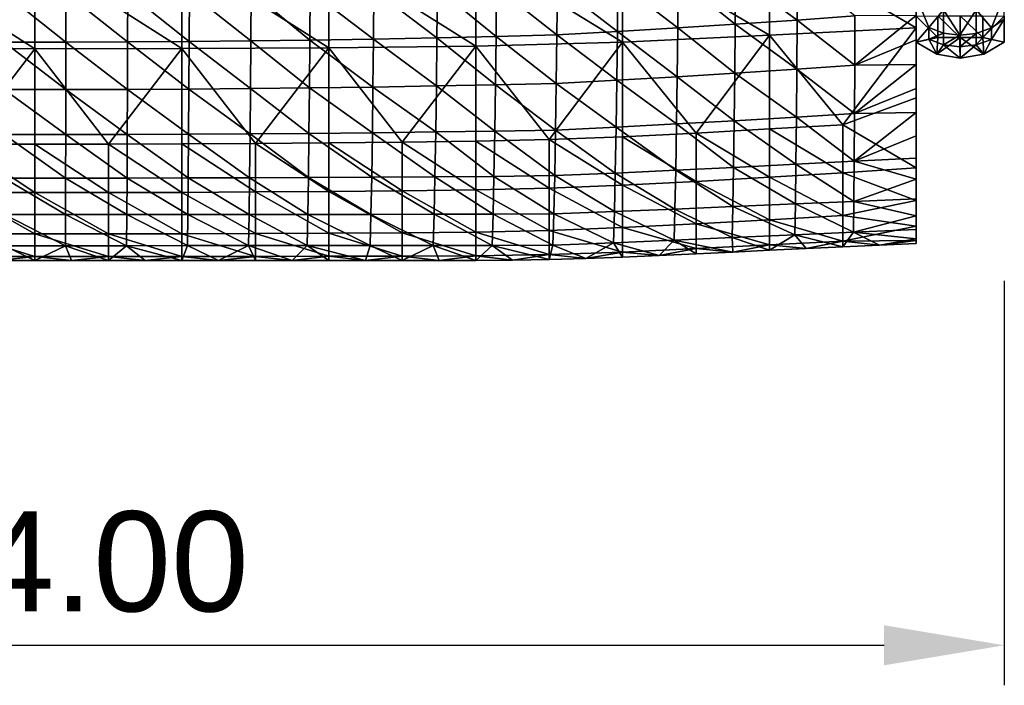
# Model space of a CAD drawing. Header units: millimetres. Extents: x 0 to 484, y -157 to 583.
# Tile 2 of 78: x 238 to 484, y -157 to 10. Entities that reach past the tile are written whole.
import ezdxf

# ---------------------------------------------------------------- set-up
doc = ezdxf.new("R2010")
doc.units = ezdxf.units.MM
doc.layers.add('Layer 01', color=7, linetype='Continuous', true_color=0x000000)
doc.styles.add('Default', font='arial.ttf')
doc.dimstyles.new('Default', dxfattribs={"dimscale": 10, "dimtxt": 2.5, "dimasz": 3, "dimexe": 1, "dimexo": 0.5, "dimgap": 0.8, "dimtad": 1, "dimtoh": 1, "dimzin": 1, "dimdsep": 46, "dimtxsty": 'Default', "dimcen": 2.5, "dimadec": 1, "dimazin": 1, "dimtfac": 1, "dimtdec": 4, "dimtix": 1, "dimtofl": 0, "dimtmove": 1, "dimatfit": 3, "dimfxl": 1, "dimtolj": 1, "dimtzin": 1, "dimarcsym": 0})

# ---------------------------------------------------------------- blocks, each defined once
blk = doc.blocks.new('*D1')
at = {"layer": 'Defpoints', "color": 0}
for p in [(0, -50.51), (484, -50.51), (484, -146.51)]:
    blk.add_point(p, dxfattribs=at)
at = {"layer": 'Layer 01', "color": 0, "lineweight": -2}
for p, q in [((0, -55.51), (0, -156.51)), ((484, -55.51), (484, -156.51)), ((30, -146.51), (454, -146.51))]:
    blk.add_line(p, q, dxfattribs=at)
at = {"layer": 'Layer 01', "color": 0}
for points in [[(30, -141.51), (30, -151.51), (0, -146.51)], [(454, -151.51), (454, -141.51), (484, -146.51)]]:
    blk.add_solid(points, dxfattribs=at)
at = {"layer": 'Layer 01', "color": 0, "insert": (242, -125.74), "char_height": 25, "attachment_point": 5, "style": 'Default'}
blk.add_mtext('\\A1;484.00', dxfattribs=at)

msp = doc.modelspace()

# ---------------------------------------------------------------- linework, layer by layer
at = {"layer": 'Layer 01'}
for points in [[(462, -1.686, 410.535), (462, 21.209, 405.752), (462, 43.877, 414.95)], [(462, -1.686, 410.535), (462, 43.877, 414.95), (462, 43.625, 421.944)], [(462, 43.625, 421.944), (462, -1.697, 424.52), (462, -1.656, 417.523)], [(462, 43.336, 435.841), (462, -1.697, 424.52), (462, 43.625, 421.944)], [(462, -1.686, 410.535), (462, 43.625, 421.944), (462, -1.656, 417.523)], [(462, 43.336, 435.841), (462, -2.636, 438.155), (462, -1.991, 431.448)], [(462, -2.636, 438.155), (462, 43.336, 435.841), (462, 19.341, 446.783)], [(462, -1.697, 424.52), (462, 43.336, 435.841), (462, -1.991, 431.448)], [(352.048, 26.46, 389.458), (388.712, 27.366, 390.04), (388.713, 4.027, 392.082)], [(388.712, 27.366, 390.04), (425.358, 28.873, 390.853), (425.358, 5.75, 392.873)], [(388.712, 27.366, 390.04), (425.358, 5.75, 392.873), (388.713, 4.027, 392.082)], [(462, 7.631, 393.992), (425.358, 5.75, 392.873), (425.358, 28.873, 390.853)], [(462, 7.631, 393.992), (425.358, 28.873, 390.853), (462, 25.113, 392.488)], [(205.314, 25.917, 388.829), (242, 25.849, 388.758), (242, 2.357, 390.772)], [(205.314, 25.917, 388.829), (242, 2.357, 390.772), (205.315, 2.429, 390.847)], [(242, 25.849, 388.758), (278.699, 25.917, 388.829), (278.696, 2.429, 390.847)], [(242, 25.849, 388.758), (278.696, 2.429, 390.847), (242, 2.357, 390.772)], [(278.699, 25.917, 388.829), (315.376, 2.644, 391.083), (278.696, 2.429, 390.847)], [(278.699, 25.917, 388.829), (315.377, 26.119, 389.055), (315.376, 2.644, 391.083)], [(315.377, 26.119, 389.055), (352.049, 3.004, 391.5), (315.376, 2.644, 391.083)], [(315.377, 26.119, 389.055), (352.048, 26.46, 389.458), (352.049, 3.004, 391.5)], [(352.048, 26.46, 389.458), (388.713, 4.027, 392.082), (352.049, 3.004, 391.5)], [(462, 25.113, 392.488), (462, 22.004, 398.92), (462, 7.631, 393.992)], [(402.462, 7.576, 467.647), (402.588, 19.959, 470.286), (387.555, 19.061, 472.629)], [(416.836, 8.494, 465.678), (402.588, 19.959, 470.286), (402.462, 7.576, 467.647)], [(416.836, 8.494, 465.678), (416.942, 20.873, 467.832), (402.588, 19.959, 470.286)], [(432.284, 9.541, 463.39), (416.942, 20.873, 467.832), (416.836, 8.494, 465.678)], [(432.284, 9.541, 463.39), (432.362, 21.919, 464.983), (416.942, 20.873, 467.832)], [(446.72, 10.58, 461.121), (432.362, 21.919, 464.983), (432.284, 9.541, 463.39)], [(462, 22.004, 398.92), (462, 21.209, 405.752), (462, -1.575, 403.555)], [(462, 22.004, 398.92), (462, -1.575, 403.555), (462, -1.176, 396.703)], [(462, 7.631, 393.992), (462, 22.004, 398.92), (462, -1.176, 396.703)], [(462, 21.209, 405.752), (462, -1.686, 410.535), (462, -1.575, 403.555)], [(342.362, 5.096, 473.905), (342.493, 17.454, 478.131), (326.629, 17.125, 479.539)], [(357.122, 5.408, 472.678), (342.493, 17.454, 478.131), (342.362, 5.096, 473.905)], [(357.122, 5.408, 472.678), (357.261, 17.789, 476.581), (342.493, 17.454, 478.131)], [(372.305, 5.854, 471.211), (357.261, 17.789, 476.581), (357.122, 5.408, 472.678)], [(372.305, 5.854, 471.211), (372.446, 18.255, 474.737), (357.261, 17.789, 476.581)], [(387.418, 6.668, 469.525), (372.446, 18.255, 474.737), (372.305, 5.854, 471.211)], [(387.418, 6.668, 469.525), (387.555, 19.061, 472.629), (372.446, 18.255, 474.737)], [(402.462, 7.576, 467.647), (387.555, 19.061, 472.629), (387.418, 6.668, 469.525)], [(462, 19.341, 446.783), (462, 18.255, 452.833), (462, -5.133, 450.714)], [(462, 19.341, 446.783), (462, -5.133, 450.714), (462, -3.714, 444.63)], [(462, -2.636, 438.155), (462, 19.341, 446.783), (462, -3.714, 444.63)], [(462, 10.698, 458.579), (462, 4.582, 458.153), (462, 18.255, 452.833)], [(462, 4.582, 458.153), (462, -5.133, 450.714), (462, 18.255, 452.833)], [(249.706, 4.049, 477.583), (249.718, 16.341, 482.806), (234.294, 16.341, 482.806)], [(249.706, 4.049, 477.583), (234.294, 16.341, 482.806), (234.307, 4.049, 477.583)], [(265.12, 4.099, 477.42), (249.718, 16.341, 482.806), (249.706, 4.049, 477.583)], [(265.12, 4.099, 477.42), (265.155, 16.394, 482.597), (249.718, 16.341, 482.806)], [(280.518, 4.199, 477.089), (265.155, 16.394, 482.597), (265.12, 4.099, 477.42)], [(280.518, 4.199, 477.089), (280.578, 16.5, 482.172), (265.155, 16.394, 482.597)], [(295.903, 4.347, 476.58), (280.578, 16.5, 482.172), (280.518, 4.199, 477.089)], [(295.903, 4.347, 476.58), (295.985, 16.657, 481.524), (280.578, 16.5, 482.172)], [(310.636, 4.535, 475.922), (295.985, 16.657, 481.524), (295.903, 4.347, 476.58)], [(310.636, 4.535, 475.922), (310.736, 16.857, 480.686), (295.985, 16.657, 481.524)], [(326.512, 4.786, 475.018), (310.736, 16.857, 480.686), (310.636, 4.535, 475.922)], [(326.512, 4.786, 475.018), (326.629, 17.125, 479.539), (310.736, 16.857, 480.686)], [(342.362, 5.096, 473.905), (326.629, 17.125, 479.539), (326.512, 4.786, 475.018)], [(462.001, 15.577, 92.413), (462.001, 4.031), (465.125, 7.667, 46.228)], [(462.001, 15.577, 92.413), (465.125, 7.667, 46.228), (468.831, 12.121, 92.854)], [(462.001, 10.546), (462.001, 4.031), (462.001, 15.577, 92.413)], [(484.001, 15.577, 92.413), (476.936, 12.064, 92.861), (480.774, 7.614, 46.235)], [(484.001, 9.732, 45.971), (484.001, 15.577, 92.413), (480.774, 7.614, 46.235)], [(446.673, -1.727, 459.41), (446.72, 10.58, 461.121), (432.284, 9.541, 463.39)], [(446.673, -1.727, 459.41), (462, 4.582, 458.153), (462, 10.698, 458.579)], [(446.673, -1.727, 459.41), (462, 10.698, 458.579), (446.72, 10.58, 461.121)], [(462.001, 10.546), (467.391, 10.582), (467.391, 5.185)], [(467.391, 5.185), (462.001, 4.031), (462.001, 10.546)], [(462.001, 10.546), (462.001, 4.031), (462.001, 4.031)], [(468.831, 6.274, 46.402), (468.831, 12.121, 92.854), (465.125, 7.667, 46.228)], [(467.391, 10.582), (473.001, 10.582), (473.001, 5.185)], [(467.391, 10.582), (473.001, 5.185), (467.391, 5.185)], [(472.878, 5.763, 46.466), (468.831, 12.121, 92.854), (468.831, 6.274, 46.402)], [(468.831, 12.121, 92.854), (472.878, 5.763, 46.466), (476.936, 12.064, 92.861)], [(476.936, 12.064, 92.861), (472.878, 5.763, 46.466), (476.936, 6.217, 46.409)], [(473.001, 10.582), (478.611, 10.582), (478.611, 5.185)], [(473.001, 10.582), (478.611, 5.185), (473.001, 5.185)], [(476.936, 6.217, 46.409), (480.774, 7.614, 46.235), (476.936, 12.064, 92.861)], [(484.001, 10.546), (478.611, 5.185), (478.611, 10.582)], [(484.001, 10.546), (484.001, 4.031), (478.611, 5.185)], [(484.001, 10.546), (484.001, 9.732, 45.971), (484.001, 4.031)], [(402.321, -4.59, 464.224), (402.462, 7.576, 467.647), (387.418, 6.668, 469.525)], [(416.715, -3.708, 462.773), (402.462, 7.576, 467.647), (402.321, -4.59, 464.224)], [(416.715, -3.708, 462.773), (416.836, 8.494, 465.678), (402.462, 7.576, 467.647)], [(432.197, -2.711, 461.084), (416.836, 8.494, 465.678), (416.715, -3.708, 462.773)], [(432.197, -2.711, 461.084), (432.284, 9.541, 463.39), (416.836, 8.494, 465.678)], [(425.358, 5.75, 392.873), (462, 7.631, 393.992), (443.68, -16.566, 395.134)], [(446.673, -1.727, 459.41), (432.284, 9.541, 463.39), (432.197, -2.711, 461.084)], [(462, 7.631, 393.992), (462, -9.859, 395.496), (443.68, -16.566, 395.134)], [(462, -1.176, 396.703), (462, -9.859, 395.496), (462, 7.631, 393.992)], [(462.001, 4.031), (465.125, 4.782, 22.997), (465.125, 7.667, 46.228)], [(465.125, 4.782, 22.997), (468.831, 6.274, 46.402), (465.125, 7.667, 46.228)], [(476.936, 3.332, 23.177), (480.774, 4.729, 23.003), (480.774, 7.614, 46.235)], [(476.936, 3.332, 23.177), (480.774, 7.614, 46.235), (476.936, 6.217, 46.409)], [(480.774, 4.729, 23.003), (484.001, 9.732, 45.971), (480.774, 7.614, 46.235)], [(484.001, 9.732, 45.971), (480.774, 4.729, 23.003), (484.001, 4.031)], [(342.216, -6.907, 468.797), (342.362, 5.096, 473.905), (326.512, 4.786, 475.018)], [(356.967, -6.647, 467.911), (342.362, 5.096, 473.905), (342.216, -6.907, 468.797)], [(356.967, -6.647, 467.911), (357.122, 5.408, 472.678), (342.362, 5.096, 473.905)], [(372.147, -6.254, 466.845), (357.122, 5.408, 472.678), (356.967, -6.647, 467.911)], [(372.147, -6.254, 466.845), (372.305, 5.854, 471.211), (357.122, 5.408, 472.678)], [(387.264, -5.466, 465.607), (372.305, 5.854, 471.211), (372.147, -6.254, 466.845)], [(387.264, -5.466, 465.607), (387.418, 6.668, 469.525), (372.305, 5.854, 471.211)], [(402.321, -4.59, 464.224), (387.418, 6.668, 469.525), (387.264, -5.466, 465.607)], [(425.358, 5.75, 392.873), (407.037, -18.652, 394.248), (388.713, 4.027, 392.082)], [(407.037, -18.652, 394.248), (425.358, 5.75, 392.873), (425.358, -17.614, 394.655)], [(443.68, -16.566, 395.134), (425.358, -17.614, 394.655), (425.358, 5.75, 392.873)], [(467.144, 1.041), (462.001, 4.031), (467.391, 5.185)], [(465.125, 4.782, 22.997), (468.831, 3.389, 23.17), (468.831, 6.274, 46.402)], [(467.144, 1.041), (473.001, 5.185), (473.001, 0)], [(467.144, 1.041), (467.391, 5.185), (473.001, 5.185)], [(468.831, 3.389, 23.17), (472.878, 5.763, 46.466), (468.831, 6.274, 46.402)], [(468.831, 3.389, 23.17), (472.878, 2.878, 23.233), (472.878, 5.763, 46.466)], [(472.878, 2.878, 23.233), (476.936, 3.332, 23.177), (476.936, 6.217, 46.409)], [(472.878, 2.878, 23.233), (476.936, 6.217, 46.409), (472.878, 5.763, 46.466)], [(478.611, 5.185), (478.858, 1.041), (473.001, 5.185)], [(473.001, 0), (473.001, 5.185), (478.858, 1.041)], [(478.611, 5.185), (484.001, 4.031), (478.858, 1.041)], [(249.694, -7.798, 471.421), (249.706, 4.049, 477.583), (234.307, 4.049, 477.583)], [(249.694, -7.798, 471.421), (234.307, 4.049, 477.583), (234.32, -7.798, 471.421)], [(265.081, -7.756, 471.307), (249.706, 4.049, 477.583), (249.694, -7.798, 471.421)], [(265.081, -7.756, 471.307), (265.12, 4.099, 477.42), (249.706, 4.049, 477.583)], [(280.452, -7.671, 471.073), (265.12, 4.099, 477.42), (265.081, -7.756, 471.307)], [(280.452, -7.671, 471.073), (280.518, 4.199, 477.089), (265.12, 4.099, 477.42)], [(315.376, 2.644, 391.083), (297.034, -21.229, 392.749), (278.696, 2.429, 390.847)], [(295.813, -7.545, 470.713), (280.518, 4.199, 477.089), (280.452, -7.671, 471.073)], [(295.813, -7.545, 470.713), (295.903, 4.347, 476.58), (280.518, 4.199, 477.089)], [(310.525, -7.385, 470.244), (295.903, 4.347, 476.58), (295.813, -7.545, 470.713)], [(310.525, -7.385, 470.244), (310.636, 4.535, 475.922), (295.903, 4.347, 476.58)], [(297.034, -21.229, 392.749), (315.376, 2.644, 391.083), (315.373, -21.105, 392.895)], [(326.382, -7.172, 469.597), (310.636, 4.535, 475.922), (310.525, -7.385, 470.244)], [(326.382, -7.172, 469.597), (326.512, 4.786, 475.018), (310.636, 4.535, 475.922)], [(315.376, 2.644, 391.083), (333.712, -20.968, 393.087), (315.373, -21.105, 392.895)], [(352.049, 3.004, 391.5), (333.712, -20.968, 393.087), (315.376, 2.644, 391.083)], [(342.216, -6.907, 468.797), (326.512, 4.786, 475.018), (326.382, -7.172, 469.597)], [(333.712, -20.968, 393.087), (352.049, 3.004, 391.5), (352.05, -20.723, 393.321)], [(388.713, 4.027, 392.082), (370.384, -20.268, 393.591), (352.049, 3.004, 391.5)], [(352.049, 3.004, 391.5), (370.384, -20.268, 393.591), (352.05, -20.723, 393.321)], [(370.384, -20.268, 393.591), (388.713, 4.027, 392.082), (388.714, -19.574, 393.898)], [(388.713, 4.027, 392.082), (407.037, -18.652, 394.248), (388.714, -19.574, 393.898)], [(446.673, -1.727, 459.41), (462, -1.515, 457.456), (462, 4.582, 458.153)], [(462, -5.133, 450.714), (462, 4.582, 458.153), (462, -1.515, 457.456)], [(465.125, 4.782, 22.997), (462.001, 4.031), (467.144, 1.041)], [(465.125, 4.782, 22.997), (462.001, 4.031), (462.001, 4.031)], [(468.831, 3.389, 23.17), (465.125, 4.782, 22.997), (467.144, 1.041)], [(467.144, 1.041), (473.001, 0), (468.831, 3.389, 23.17)], [(472.878, 2.878, 23.233), (468.831, 3.389, 23.17), (473.001, 0)], [(472.878, 2.878, 23.233), (473.001, 0), (476.936, 3.332, 23.177)], [(473.001, 0), (478.858, 1.041), (476.936, 3.332, 23.177)], [(480.774, 4.729, 23.003), (476.936, 3.332, 23.177), (478.858, 1.041)], [(478.858, 1.041), (484.001, 4.031), (480.774, 4.729, 23.003)], [(242, 2.357, 390.772), (223.657, -21.392, 392.588), (205.315, 2.429, 390.847)], [(223.657, -21.392, 392.588), (242, 2.357, 390.772), (242, -21.409, 392.568)], [(278.696, 2.429, 390.847), (260.347, -21.392, 392.588), (242, 2.357, 390.772)], [(242, 2.357, 390.772), (260.347, -21.392, 392.588), (242, -21.409, 392.568)], [(260.347, -21.392, 392.588), (278.696, 2.429, 390.847), (278.693, -21.333, 392.648)], [(278.696, 2.429, 390.847), (297.034, -21.229, 392.749), (278.693, -21.333, 392.648)], [(446.617, -13.789, 456.319), (446.673, -1.727, 459.41), (432.197, -2.711, 461.084)], [(446.617, -13.789, 456.319), (462, -7.568, 456.386), (462, -1.515, 457.456)], [(446.617, -13.789, 456.319), (462, -1.515, 457.456), (446.673, -1.727, 459.41)], [(462, -1.575, 403.555), (462, -9.859, 395.496), (462, -1.176, 396.703)], [(462, -1.515, 457.456), (462, -7.568, 456.386), (462, -5.133, 450.714)], [(462, -1.575, 403.555), (462, -1.686, 410.535), (462, -22.53, 408.476)], [(462, -1.575, 403.555), (462, -22.53, 408.476), (462, -22.618, 401.517)], [(462, -9.859, 395.496), (462, -1.575, 403.555), (462, -22.618, 401.517)], [(462, -1.656, 417.523), (462, -1.697, 424.52), (462, -22.796, 422.356)], [(462, -1.656, 417.523), (462, -22.796, 422.356), (462, -22.556, 415.413)], [(462, -1.686, 410.535), (462, -1.656, 417.523), (462, -22.556, 415.413)], [(462, -1.686, 410.535), (462, -22.556, 415.413), (462, -22.53, 408.476)], [(462, -1.697, 424.52), (462, -1.991, 431.448), (462, -23.345, 429.252)], [(462, -1.697, 424.52), (462, -23.345, 429.252), (462, -22.796, 422.356)], [(462, -1.991, 431.448), (462, -2.636, 438.155), (462, -24.287, 435.972)], [(462, -1.991, 431.448), (462, -24.287, 435.972), (462, -23.345, 429.252)], [(402.162, -16.368, 459.54), (402.321, -4.59, 464.224), (387.264, -5.466, 465.607)], [(416.579, -15.565, 458.569), (402.321, -4.59, 464.224), (402.162, -16.368, 459.54)], [(416.579, -15.565, 458.569), (416.715, -3.708, 462.773), (402.321, -4.59, 464.224)], [(432.097, -14.666, 457.438), (416.715, -3.708, 462.773), (416.579, -15.565, 458.569)], [(432.097, -14.666, 457.438), (432.197, -2.711, 461.084), (416.715, -3.708, 462.773)], [(446.617, -13.789, 456.319), (432.197, -2.711, 461.084), (432.097, -14.666, 457.438)], [(462, -2.636, 438.155), (462, -3.714, 444.63), (462, -25.704, 442.515)], [(462, -2.636, 438.155), (462, -25.704, 442.515), (462, -24.287, 435.972)], [(462, -5.133, 450.714), (462, -25.704, 442.515), (462, -3.714, 444.63)], [(326.237, -18.579, 463.062), (326.382, -7.172, 469.597), (310.525, -7.385, 470.244)], [(342.054, -18.385, 462.549), (326.382, -7.172, 469.597), (326.237, -18.579, 463.062)], [(342.054, -18.385, 462.549), (342.216, -6.907, 468.797), (326.382, -7.172, 469.597)], [(356.795, -18.205, 461.979), (342.216, -6.907, 468.797), (342.054, -18.385, 462.549)], [(356.795, -18.205, 461.979), (356.967, -6.647, 467.911), (342.216, -6.907, 468.797)], [(371.97, -17.898, 461.286), (356.967, -6.647, 467.911), (356.795, -18.205, 461.979)], [(371.97, -17.898, 461.286), (372.147, -6.254, 466.845), (356.967, -6.647, 467.911)], [(387.091, -17.174, 460.463), (372.147, -6.254, 466.845), (371.97, -17.898, 461.286)], [(387.091, -17.174, 460.463), (387.264, -5.466, 465.607), (372.147, -6.254, 466.845)], [(402.162, -16.368, 459.54), (387.264, -5.466, 465.607), (387.091, -17.174, 460.463)], [(462, -7.568, 456.386), (462, -13.521, 454.899), (462, -5.133, 450.714)], [(462, -5.133, 450.714), (462, -19.319, 452.958), (462, -24.904, 450.488)], [(462, -13.521, 454.899), (462, -19.319, 452.958), (462, -5.133, 450.714)], [(462, -30.202, 447.411), (462, -5.133, 450.714), (462, -24.904, 450.488)], [(462, -5.133, 450.714), (462, -30.202, 447.411), (462, -25.704, 442.515)], [(249.68, -19.031, 464.204), (249.694, -7.798, 471.421), (234.32, -7.798, 471.421)], [(249.68, -19.031, 464.204), (234.32, -7.798, 471.421), (234.336, -19.031, 464.204)], [(265.037, -19, 464.135), (249.694, -7.798, 471.421), (249.68, -19.031, 464.204)], [(265.037, -19, 464.135), (265.081, -7.756, 471.307), (249.694, -7.798, 471.421)], [(280.378, -18.939, 463.99), (265.081, -7.756, 471.307), (265.037, -19, 464.135)], [(280.378, -18.939, 463.99), (280.452, -7.671, 471.073), (265.081, -7.756, 471.307)], [(295.713, -18.848, 463.766), (280.452, -7.671, 471.073), (280.378, -18.939, 463.99)], [(295.713, -18.848, 463.766), (295.813, -7.545, 470.713), (280.452, -7.671, 471.073)], [(310.402, -18.732, 463.472), (295.813, -7.545, 470.713), (295.713, -18.848, 463.766)], [(310.402, -18.732, 463.472), (310.525, -7.385, 470.244), (295.813, -7.545, 470.713)], [(326.237, -18.579, 463.062), (310.525, -7.385, 470.244), (310.402, -18.732, 463.472)], [(446.617, -13.789, 456.319), (462, -13.521, 454.899), (462, -7.568, 456.386)], [(462, -27.354, 397.005), (443.68, -16.566, 395.134), (462, -9.859, 395.496)], [(462, -27.354, 397.005), (462, -9.859, 395.496), (462, -22.618, 401.517)], [(431.977, -26.453, 451.795), (432.097, -14.666, 457.438), (416.579, -15.565, 458.569)], [(446.55, -25.712, 451.167), (432.097, -14.666, 457.438), (431.977, -26.453, 451.795)], [(446.55, -25.712, 451.167), (446.617, -13.789, 456.319), (432.097, -14.666, 457.438)], [(446.55, -25.712, 451.167), (462, -19.319, 452.958), (462, -13.521, 454.899)], [(446.55, -25.712, 451.167), (462, -13.521, 454.899), (446.617, -13.789, 456.319)], [(386.888, -28.634, 453.493), (387.091, -17.174, 460.463), (371.97, -17.898, 461.286)], [(401.974, -27.922, 452.976), (387.091, -17.174, 460.463), (386.888, -28.634, 453.493)], [(401.974, -27.922, 452.976), (402.162, -16.368, 459.54), (387.091, -17.174, 460.463)], [(416.417, -27.224, 452.43), (402.162, -16.368, 459.54), (401.974, -27.922, 452.976)], [(416.417, -27.224, 452.43), (416.579, -15.565, 458.569), (402.162, -16.368, 459.54)], [(431.977, -26.453, 451.795), (416.579, -15.565, 458.569), (416.417, -27.224, 452.43)], [(425.358, -17.614, 394.655), (443.68, -16.566, 395.134), (443.679, -28.547, 396.573)], [(462, -27.354, 397.005), (443.679, -28.547, 396.573), (443.68, -16.566, 395.134)], [(249.663, -29.895, 455.423), (249.68, -19.031, 464.204), (234.336, -19.031, 464.204)], [(249.663, -29.895, 455.423), (234.336, -19.031, 464.204), (234.354, -29.895, 455.422)], [(264.986, -29.879, 455.391), (249.68, -19.031, 464.204), (249.663, -29.895, 455.423)], [(264.986, -29.879, 455.391), (265.037, -19, 464.135), (249.68, -19.031, 464.204)], [(280.293, -29.846, 455.324), (265.037, -19, 464.135), (264.986, -29.879, 455.391)], [(280.293, -29.846, 455.324), (280.378, -18.939, 463.99), (265.037, -19, 464.135)], [(295.597, -29.799, 455.217), (280.378, -18.939, 463.99), (280.293, -29.846, 455.324)], [(295.597, -29.799, 455.217), (295.713, -18.848, 463.766), (280.378, -18.939, 463.99)], [(310.258, -29.737, 455.074), (295.713, -18.848, 463.766), (295.597, -29.799, 455.217)], [(310.258, -29.737, 455.074), (310.402, -18.732, 463.472), (295.713, -18.848, 463.766)], [(326.069, -29.659, 454.87), (310.402, -18.732, 463.472), (310.258, -29.737, 455.074)], [(326.069, -29.659, 454.87), (326.237, -18.579, 463.062), (310.402, -18.732, 463.472)], [(341.864, -29.554, 454.609), (326.237, -18.579, 463.062), (326.069, -29.659, 454.87)], [(341.864, -29.554, 454.609), (342.054, -18.385, 462.549), (326.237, -18.579, 463.062)], [(356.593, -29.473, 454.316), (342.054, -18.385, 462.549), (341.864, -29.554, 454.609)], [(356.593, -29.473, 454.316), (356.795, -18.205, 461.979), (342.054, -18.385, 462.549)], [(371.763, -29.274, 453.95), (356.795, -18.205, 461.979), (356.593, -29.473, 454.316)], [(371.763, -29.274, 453.95), (371.97, -17.898, 461.286), (356.795, -18.205, 461.979)], [(370.384, -20.268, 393.591), (388.714, -19.574, 393.898), (388.714, -31.684, 395.587)], [(386.888, -28.634, 453.493), (371.97, -17.898, 461.286), (371.763, -29.274, 453.95)], [(388.714, -19.574, 393.898), (407.037, -18.652, 394.248), (407.037, -30.721, 395.866)], [(388.714, -19.574, 393.898), (407.037, -30.721, 395.866), (388.714, -31.684, 395.587)], [(407.037, -18.652, 394.248), (425.358, -17.614, 394.655), (425.358, -29.637, 396.19)], [(407.037, -18.652, 394.248), (425.358, -29.637, 396.19), (407.037, -30.721, 395.866)], [(425.358, -17.614, 394.655), (443.679, -28.547, 396.573), (425.358, -29.637, 396.19)], [(446.55, -25.712, 451.167), (462, -24.904, 450.488), (462, -19.319, 452.958)], [(223.657, -21.392, 392.588), (242, -21.409, 392.568), (242, -33.535, 394.484)], [(223.657, -21.392, 392.588), (242, -33.535, 394.484), (223.657, -33.518, 394.501)], [(242, -21.409, 392.568), (260.347, -21.392, 392.588), (260.346, -33.518, 394.501)], [(242, -21.409, 392.568), (260.346, -33.518, 394.501), (242, -33.535, 394.484)], [(260.347, -21.392, 392.588), (278.691, -33.461, 394.551), (260.346, -33.518, 394.501)], [(260.347, -21.392, 392.588), (278.693, -21.333, 392.648), (278.691, -33.461, 394.551)], [(278.693, -21.333, 392.648), (297.032, -33.359, 394.636), (278.691, -33.461, 394.551)], [(278.693, -21.333, 392.648), (297.034, -21.229, 392.749), (297.032, -33.359, 394.636)], [(297.034, -21.229, 392.749), (315.372, -33.239, 394.759), (297.032, -33.359, 394.636)], [(297.034, -21.229, 392.749), (315.373, -21.105, 392.895), (315.372, -33.239, 394.759)], [(315.373, -21.105, 392.895), (333.712, -33.11, 394.921), (315.372, -33.239, 394.759)], [(315.373, -21.105, 392.895), (333.712, -20.968, 393.087), (333.712, -33.11, 394.921)], [(333.712, -20.968, 393.087), (352.05, -20.723, 393.321), (352.05, -32.869, 395.116)], [(333.712, -20.968, 393.087), (352.05, -32.869, 395.116), (333.712, -33.11, 394.921)], [(352.05, -20.723, 393.321), (370.384, -20.268, 393.591), (370.385, -32.405, 395.338)], [(352.05, -20.723, 393.321), (370.385, -32.405, 395.338), (352.05, -32.869, 395.116)], [(370.384, -20.268, 393.591), (388.714, -31.684, 395.587), (370.385, -32.405, 395.338)], [(462, -22.618, 401.517), (462, -22.53, 408.476), (462, -41.899, 405.817)], [(462, -22.556, 415.413), (462, -41.899, 405.817), (462, -22.53, 408.476)], [(462, -45.489, 413.739), (462, -22.556, 415.413), (462, -22.796, 422.356)], [(462, -41.899, 405.817), (462, -22.556, 415.413), (462, -45.489, 413.739)], [(462, -35.487, 400.195), (462, -22.618, 401.517), (462, -41.899, 405.817)], [(462, -35.487, 400.195), (462, -27.354, 397.005), (462, -22.618, 401.517)], [(462, -22.796, 422.356), (462, -46.188, 422.502), (462, -45.489, 413.739)], [(462, -46.188, 422.502), (462, -22.796, 422.356), (462, -23.345, 429.252)], [(462, -23.345, 429.252), (462, -45.047, 428.495), (462, -46.188, 422.502)], [(462, -45.047, 428.495), (462, -23.345, 429.252), (462, -24.287, 435.972)], [(462, -24.287, 435.972), (462, -39.293, 439.244), (462, -42.692, 434.156)], [(462, -24.287, 435.972), (462, -42.692, 434.156), (462, -45.047, 428.495)], [(462, -39.293, 439.244), (462, -24.287, 435.972), (462, -25.704, 442.515)], [(431.847, -36.352, 444.329), (431.977, -26.453, 451.795), (416.417, -27.224, 452.43)], [(446.477, -35.728, 444.012), (431.977, -26.453, 451.795), (431.847, -36.352, 444.329)], [(446.477, -35.728, 444.012), (446.55, -25.712, 451.167), (431.977, -26.453, 451.795)], [(446.477, -35.728, 444.012), (462, -30.202, 447.411), (446.55, -25.712, 451.167)], [(446.55, -25.712, 451.167), (462, -30.202, 447.411), (462, -24.904, 450.488)], [(462, -35.059, 443.673), (462, -39.293, 439.244), (462, -25.704, 442.515)], [(462, -30.202, 447.411), (462, -35.059, 443.673), (462, -25.704, 442.515)], [(356.38, -38.928, 445.575), (356.593, -29.473, 454.316), (341.864, -29.554, 454.609)], [(371.545, -38.824, 445.414), (356.593, -29.473, 454.316), (356.38, -38.928, 445.575)], [(371.545, -38.824, 445.414), (371.763, -29.274, 453.95), (356.593, -29.473, 454.316)], [(386.673, -38.256, 445.187), (371.763, -29.274, 453.95), (371.545, -38.824, 445.414)], [(386.673, -38.256, 445.187), (386.888, -28.634, 453.493), (371.763, -29.274, 453.95)], [(401.774, -37.624, 444.926), (386.888, -28.634, 453.493), (386.673, -38.256, 445.187)], [(401.774, -37.624, 444.926), (401.974, -27.922, 452.976), (386.888, -28.634, 453.493)], [(416.244, -37.014, 444.651), (401.974, -27.922, 452.976), (401.774, -37.624, 444.926)], [(416.244, -37.014, 444.651), (416.417, -27.224, 452.43), (401.974, -27.922, 452.976)], [(431.847, -36.352, 444.329), (416.417, -27.224, 452.43), (416.244, -37.014, 444.651)], [(425.358, -29.637, 396.19), (443.679, -28.547, 396.573), (443.679, -39.249, 401.842)], [(462, -35.487, 400.195), (443.679, -28.547, 396.573), (462, -27.354, 397.005)], [(462, -35.487, 400.195), (443.679, -39.249, 401.842), (443.679, -28.547, 396.573)], [(249.645, -38.988, 446.001), (249.663, -29.895, 455.423), (234.354, -29.895, 455.422)], [(249.645, -38.988, 446.001), (234.354, -29.895, 455.422), (234.373, -38.988, 446.001)], [(264.933, -38.985, 445.991), (249.663, -29.895, 455.423), (249.645, -38.988, 446.001)], [(264.933, -38.985, 445.991), (264.986, -29.879, 455.391), (249.663, -29.895, 455.423)], [(280.204, -38.978, 445.97), (264.986, -29.879, 455.391), (264.933, -38.985, 445.991)], [(280.204, -38.978, 445.97), (280.293, -29.846, 455.324), (264.986, -29.879, 455.391)], [(295.475, -38.969, 445.933), (280.293, -29.846, 455.324), (280.204, -38.978, 445.97)], [(295.475, -38.969, 445.933), (295.597, -29.799, 455.217), (280.293, -29.846, 455.324)], [(310.108, -38.958, 445.88), (295.597, -29.799, 455.217), (295.475, -38.969, 445.933)], [(310.108, -38.958, 445.88), (310.258, -29.737, 455.074), (295.597, -29.799, 455.217)], [(325.892, -38.945, 445.802), (310.258, -29.737, 455.074), (310.108, -38.958, 445.88)], [(325.892, -38.945, 445.802), (326.069, -29.659, 454.87), (310.258, -29.737, 455.074)], [(341.666, -38.92, 445.696), (326.069, -29.659, 454.87), (325.892, -38.945, 445.802)], [(341.666, -38.92, 445.696), (341.864, -29.554, 454.609), (326.069, -29.659, 454.87)], [(356.38, -38.928, 445.575), (341.864, -29.554, 454.609), (341.666, -38.92, 445.696)], [(370.385, -32.405, 395.338), (388.714, -31.684, 395.587), (388.714, -42.262, 401.465)], [(388.714, -31.684, 395.587), (407.037, -30.721, 395.866), (407.037, -41.333, 401.566)], [(388.714, -31.684, 395.587), (407.037, -41.333, 401.566), (388.714, -42.262, 401.465)], [(407.037, -30.721, 395.866), (425.358, -29.637, 396.19), (425.358, -40.287, 401.687)], [(407.037, -30.721, 395.866), (425.358, -40.287, 401.687), (407.037, -41.333, 401.566)], [(425.358, -29.637, 396.19), (443.679, -39.249, 401.842), (425.358, -40.287, 401.687)], [(446.477, -35.728, 444.012), (462, -35.059, 443.673), (462, -30.202, 447.411)], [(223.657, -33.518, 394.501), (242, -33.535, 394.484), (242, -43.84, 400.992)], [(223.657, -33.518, 394.501), (242, -43.84, 400.992), (223.658, -43.828, 401)], [(242, -33.535, 394.484), (260.346, -33.518, 394.501), (260.345, -43.828, 401)], [(242, -33.535, 394.484), (260.345, -43.828, 401), (242, -43.84, 400.992)], [(260.346, -33.518, 394.501), (278.688, -43.786, 401.022), (260.345, -43.828, 401)], [(260.346, -33.518, 394.501), (278.691, -33.461, 394.551), (278.688, -43.786, 401.022)], [(278.691, -33.461, 394.551), (297.03, -43.709, 401.059), (278.688, -43.786, 401.022)], [(278.691, -33.461, 394.551), (297.032, -33.359, 394.636), (297.03, -43.709, 401.059)], [(297.032, -33.359, 394.636), (315.37, -43.626, 401.115), (297.03, -43.709, 401.059)], [(297.032, -33.359, 394.636), (315.372, -33.239, 394.759), (315.37, -43.626, 401.115)], [(315.372, -33.239, 394.759), (333.711, -43.546, 401.191), (315.37, -43.626, 401.115)], [(315.372, -33.239, 394.759), (333.712, -33.11, 394.921), (333.711, -43.546, 401.191)], [(333.712, -33.11, 394.921), (352.05, -43.358, 401.278), (333.711, -43.546, 401.191)], [(333.712, -33.11, 394.921), (352.05, -32.869, 395.116), (352.05, -43.358, 401.278)], [(352.05, -32.869, 395.116), (370.385, -32.405, 395.338), (370.385, -42.942, 401.37)], [(352.05, -32.869, 395.116), (370.385, -42.942, 401.37), (352.05, -43.358, 401.278)], [(370.385, -32.405, 395.338), (388.714, -42.262, 401.465), (370.385, -42.942, 401.37)], [(431.7, -44.046, 434.534), (431.847, -36.352, 444.329), (416.244, -37.014, 444.651)], [(446.393, -43.391, 434.353), (431.847, -36.352, 444.329), (431.7, -44.046, 434.534)], [(446.393, -43.391, 434.353), (446.477, -35.728, 444.012), (431.847, -36.352, 444.329)], [(443.679, -39.249, 401.842), (462, -35.487, 400.195), (462, -41.899, 405.817)], [(446.393, -43.391, 434.353), (462, -39.293, 439.244), (446.477, -35.728, 444.012)], [(446.477, -35.728, 444.012), (462, -39.293, 439.244), (462, -35.059, 443.673)], [(249.626, -46.769, 435.408), (249.645, -38.988, 446.001), (234.373, -38.988, 446.001)], [(249.626, -46.769, 435.408), (234.373, -38.988, 446.001), (234.394, -46.769, 435.408)], [(264.875, -46.768, 435.404), (249.645, -38.988, 446.001), (249.626, -46.769, 435.408)], [(264.875, -46.768, 435.404), (264.933, -38.985, 445.991), (249.645, -38.988, 446.001)], [(280.106, -46.765, 435.397), (264.933, -38.985, 445.991), (264.875, -46.768, 435.404)], [(280.106, -46.765, 435.397), (280.204, -38.978, 445.97), (264.933, -38.985, 445.991)], [(295.341, -46.76, 435.382), (280.204, -38.978, 445.97), (280.106, -46.765, 435.397)], [(295.341, -46.76, 435.382), (295.475, -38.969, 445.933), (280.204, -38.978, 445.97)], [(309.943, -46.755, 435.361), (295.475, -38.969, 445.933), (295.341, -46.76, 435.382)], [(309.943, -46.755, 435.361), (310.108, -38.958, 445.88), (295.475, -38.969, 445.933)], [(325.697, -46.75, 435.329), (310.108, -38.958, 445.88), (309.943, -46.755, 435.361)], [(325.697, -46.75, 435.329), (325.892, -38.945, 445.802), (310.108, -38.958, 445.88)], [(341.446, -46.734, 435.283), (325.892, -38.945, 445.802), (325.697, -46.75, 435.329)], [(341.446, -46.734, 435.283), (341.666, -38.92, 445.696), (325.892, -38.945, 445.802)], [(356.145, -46.754, 435.231), (341.666, -38.92, 445.696), (341.446, -46.734, 435.283)], [(356.145, -46.754, 435.231), (356.38, -38.928, 445.575), (341.666, -38.92, 445.696)], [(371.302, -46.654, 435.155), (356.38, -38.928, 445.575), (356.145, -46.754, 435.231)], [(371.302, -46.654, 435.155), (371.545, -38.824, 445.414), (356.38, -38.928, 445.575)], [(386.434, -46.054, 435.025), (371.545, -38.824, 445.414), (371.302, -46.654, 435.155)], [(386.434, -46.054, 435.025), (386.673, -38.256, 445.187), (371.545, -38.824, 445.414)], [(401.55, -45.385, 434.874), (386.673, -38.256, 445.187), (386.434, -46.054, 435.025)], [(401.55, -45.385, 434.874), (401.774, -37.624, 444.926), (386.673, -38.256, 445.187)], [(416.049, -44.742, 434.717), (401.774, -37.624, 444.926), (401.55, -45.385, 434.874)], [(416.049, -44.742, 434.717), (416.244, -37.014, 444.651), (401.774, -37.624, 444.926)], [(431.7, -44.046, 434.534), (416.244, -37.014, 444.651), (416.049, -44.742, 434.717)], [(425.358, -40.287, 401.687), (443.679, -39.249, 401.842), (443.679, -45.621, 411.1)], [(462, -41.899, 405.817), (443.679, -45.621, 411.1), (443.679, -39.249, 401.842)], [(446.393, -43.391, 434.353), (462, -42.692, 434.156), (462, -39.293, 439.244)], [(388.714, -42.262, 401.465), (407.037, -41.333, 401.566), (407.037, -47.515, 411.126)], [(407.037, -41.333, 401.566), (425.358, -40.287, 401.687), (425.358, -46.555, 411.106)], [(407.037, -41.333, 401.566), (425.358, -46.555, 411.106), (407.037, -47.515, 411.126)], [(425.358, -40.287, 401.687), (443.679, -45.621, 411.1), (425.358, -46.555, 411.106)], [(223.658, -43.828, 401), (242, -43.84, 400.992), (242, -49.51, 411.095)], [(223.658, -43.828, 401), (242, -49.51, 411.095), (223.658, -49.507, 411.096)], [(242, -43.84, 400.992), (260.345, -43.828, 401), (260.343, -49.507, 411.096)], [(242, -43.84, 400.992), (260.343, -49.507, 411.096), (242, -49.51, 411.095)], [(260.345, -43.828, 401), (278.686, -49.487, 411.1), (260.343, -49.507, 411.096)], [(260.345, -43.828, 401), (278.688, -43.786, 401.022), (278.686, -49.487, 411.1)], [(278.688, -43.786, 401.022), (297.028, -49.447, 411.106), (278.686, -49.487, 411.1)], [(278.688, -43.786, 401.022), (297.03, -43.709, 401.059), (297.028, -49.447, 411.106)], [(297.03, -43.709, 401.059), (315.369, -49.418, 411.118), (297.028, -49.447, 411.106)], [(297.03, -43.709, 401.059), (315.37, -43.626, 401.115), (315.369, -49.418, 411.118)], [(315.37, -43.626, 401.115), (333.711, -49.41, 411.137), (315.369, -49.418, 411.118)], [(315.37, -43.626, 401.115), (333.711, -43.546, 401.191), (333.711, -49.41, 411.137)], [(333.711, -43.546, 401.191), (352.05, -43.358, 401.278), (352.051, -49.303, 411.153)], [(333.711, -43.546, 401.191), (352.051, -49.303, 411.153), (333.711, -49.41, 411.137)], [(352.05, -43.358, 401.278), (370.385, -42.942, 401.37), (370.386, -48.968, 411.157)], [(352.05, -43.358, 401.278), (370.386, -48.968, 411.157), (352.051, -49.303, 411.153)], [(370.385, -42.942, 401.37), (388.714, -42.262, 401.465), (388.714, -48.366, 411.147)], [(370.385, -42.942, 401.37), (388.714, -48.366, 411.147), (370.386, -48.968, 411.157)], [(388.714, -42.262, 401.465), (407.037, -47.515, 411.126), (388.714, -48.366, 411.147)], [(416.049, -44.742, 434.717), (425.358, -47.908, 422.638), (431.7, -44.046, 434.534)], [(431.7, -44.046, 434.534), (425.358, -47.908, 422.638), (434.518, -47.466, 422.603)], [(443.679, -47.038, 422.569), (446.393, -43.391, 434.353), (431.7, -44.046, 434.534)], [(443.679, -47.038, 422.569), (431.7, -44.046, 434.534), (434.518, -47.466, 422.603)], [(443.679, -45.621, 411.1), (462, -41.899, 405.817), (462, -45.489, 413.739)], [(443.679, -47.038, 422.569), (452.84, -46.614, 422.536), (446.393, -43.391, 434.353)], [(446.393, -43.391, 434.353), (462, -45.047, 428.495), (462, -42.692, 434.156)], [(452.84, -46.614, 422.536), (462, -45.047, 428.495), (446.393, -43.391, 434.353)], [(356.145, -46.754, 435.231), (370.386, -50.18, 422.819), (371.302, -46.654, 435.155)], [(371.302, -46.654, 435.155), (370.386, -50.18, 422.819), (379.551, -49.939, 422.8)], [(371.302, -46.654, 435.155), (379.551, -49.939, 422.8), (386.434, -46.054, 435.025)], [(379.551, -49.939, 422.8), (388.715, -49.628, 422.775), (386.434, -46.054, 435.025)], [(386.434, -46.054, 435.025), (397.877, -49.248, 422.745), (401.55, -45.385, 434.874)], [(386.434, -46.054, 435.025), (388.715, -49.628, 422.775), (397.877, -49.248, 422.745)], [(407.037, -48.82, 422.711), (401.55, -45.385, 434.874), (397.877, -49.248, 422.745)], [(401.55, -45.385, 434.874), (416.197, -48.365, 422.675), (416.049, -44.742, 434.717)], [(401.55, -45.385, 434.874), (407.037, -48.82, 422.711), (416.197, -48.365, 422.675)], [(416.197, -48.365, 422.675), (407.037, -47.515, 411.126), (425.358, -46.555, 411.106)], [(416.197, -48.365, 422.675), (425.358, -47.908, 422.638), (416.049, -44.742, 434.717)], [(416.197, -48.365, 422.675), (425.358, -46.555, 411.106), (425.358, -47.908, 422.638)], [(443.679, -45.621, 411.1), (434.518, -47.466, 422.603), (425.358, -46.555, 411.106)], [(425.358, -46.555, 411.106), (434.518, -47.466, 422.603), (425.358, -47.908, 422.638)], [(443.679, -45.621, 411.1), (443.679, -47.038, 422.569), (434.518, -47.466, 422.603)], [(462, -45.489, 413.739), (452.84, -46.614, 422.536), (443.679, -45.621, 411.1)], [(443.679, -47.038, 422.569), (443.679, -45.621, 411.1), (452.84, -46.614, 422.536)], [(452.84, -46.614, 422.536), (462, -46.188, 422.502), (462, -45.047, 428.495)], [(462, -45.489, 413.739), (462, -46.188, 422.502), (452.84, -46.614, 422.536)], [(232.829, -50.46, 422.841), (242, -50.459, 422.841), (234.394, -46.769, 435.408)], [(249.626, -46.769, 435.408), (234.394, -46.769, 435.408), (242, -50.459, 422.841)], [(251.171, -50.46, 422.841), (249.626, -46.769, 435.408), (242, -50.459, 422.841)], [(249.626, -46.769, 435.408), (260.342, -50.462, 422.841), (264.875, -46.768, 435.404)], [(249.626, -46.769, 435.408), (251.171, -50.46, 422.841), (260.342, -50.462, 422.841)], [(260.342, -50.462, 422.841), (269.513, -50.462, 422.841), (264.875, -46.768, 435.404)], [(264.875, -46.768, 435.404), (278.684, -50.459, 422.841), (280.106, -46.765, 435.397)], [(264.875, -46.768, 435.404), (269.513, -50.462, 422.841), (278.684, -50.459, 422.841)], [(280.106, -46.765, 435.397), (278.684, -50.459, 422.841), (287.855, -50.453, 422.84)], [(280.106, -46.765, 435.397), (287.855, -50.453, 422.84), (295.341, -46.76, 435.382)], [(287.855, -50.453, 422.84), (297.025, -50.447, 422.84), (295.341, -46.76, 435.382)], [(295.341, -46.76, 435.382), (306.196, -50.447, 422.84), (309.943, -46.755, 435.361)], [(295.341, -46.76, 435.382), (297.025, -50.447, 422.84), (306.196, -50.447, 422.84)], [(315.367, -50.459, 422.841), (309.943, -46.755, 435.361), (306.196, -50.447, 422.84)], [(309.943, -46.755, 435.361), (324.539, -50.484, 422.843), (325.697, -46.75, 435.329)], [(309.943, -46.755, 435.361), (315.367, -50.459, 422.841), (324.539, -50.484, 422.843)], [(325.697, -46.75, 435.329), (324.539, -50.484, 422.843), (333.71, -50.506, 422.845)], [(325.697, -46.75, 435.329), (333.71, -50.506, 422.845), (341.446, -46.734, 435.283)], [(342.881, -50.505, 422.845), (341.446, -46.734, 435.283), (333.71, -50.506, 422.845)], [(341.446, -46.734, 435.283), (342.881, -50.505, 422.845), (352.051, -50.459, 422.841)], [(341.446, -46.734, 435.283), (352.051, -50.459, 422.841), (356.145, -46.754, 435.231)], [(361.219, -50.353, 422.832), (356.145, -46.754, 435.231), (352.051, -50.459, 422.841)], [(370.386, -48.968, 411.157), (361.219, -50.353, 422.832), (352.051, -49.303, 411.153)], [(356.145, -46.754, 435.231), (361.219, -50.353, 422.832), (370.386, -50.18, 422.819)], [(361.219, -50.353, 422.832), (370.386, -48.968, 411.157), (370.386, -50.18, 422.819)], [(370.386, -48.968, 411.157), (388.714, -48.366, 411.147), (379.551, -49.939, 422.8)], [(370.386, -48.968, 411.157), (379.551, -49.939, 422.8), (370.386, -50.18, 422.819)], [(388.714, -48.366, 411.147), (388.715, -49.628, 422.775), (379.551, -49.939, 422.8)], [(388.714, -48.366, 411.147), (407.037, -47.515, 411.126), (397.877, -49.248, 422.745)], [(388.715, -49.628, 422.775), (388.714, -48.366, 411.147), (397.877, -49.248, 422.745)], [(407.037, -47.515, 411.126), (407.037, -48.82, 422.711), (397.877, -49.248, 422.745)], [(407.037, -47.515, 411.126), (416.197, -48.365, 422.675), (407.037, -48.82, 422.711)], [(242, -49.51, 411.095), (232.829, -50.46, 422.841), (223.658, -49.507, 411.096)], [(242, -49.51, 411.095), (242, -50.459, 422.841), (232.829, -50.46, 422.841)], [(242, -49.51, 411.095), (260.343, -49.507, 411.096), (251.171, -50.46, 422.841)], [(242, -49.51, 411.095), (251.171, -50.46, 422.841), (242, -50.459, 422.841)], [(260.342, -50.462, 422.841), (251.171, -50.46, 422.841), (260.343, -49.507, 411.096)], [(260.343, -49.507, 411.096), (269.513, -50.462, 422.841), (260.342, -50.462, 422.841)], [(278.686, -49.487, 411.1), (269.513, -50.462, 422.841), (260.343, -49.507, 411.096)], [(278.686, -49.487, 411.1), (278.684, -50.459, 422.841), (269.513, -50.462, 422.841)], [(278.684, -50.459, 422.841), (278.686, -49.487, 411.1), (287.855, -50.453, 422.84)], [(297.028, -49.447, 411.106), (287.855, -50.453, 422.84), (278.686, -49.487, 411.1)], [(297.028, -49.447, 411.106), (297.025, -50.447, 422.84), (287.855, -50.453, 422.84)], [(297.028, -49.447, 411.106), (306.196, -50.447, 422.84), (297.025, -50.447, 422.84)], [(306.196, -50.447, 422.84), (297.028, -49.447, 411.106), (315.369, -49.418, 411.118)], [(306.196, -50.447, 422.84), (315.369, -49.418, 411.118), (315.367, -50.459, 422.841)], [(315.369, -49.418, 411.118), (324.539, -50.484, 422.843), (315.367, -50.459, 422.841)], [(324.539, -50.484, 422.843), (315.369, -49.418, 411.118), (333.711, -49.41, 411.137)], [(333.711, -49.41, 411.137), (333.71, -50.506, 422.845), (324.539, -50.484, 422.843)], [(333.71, -50.506, 422.845), (333.711, -49.41, 411.137), (342.881, -50.505, 422.845)], [(333.711, -49.41, 411.137), (352.051, -49.303, 411.153), (342.881, -50.505, 422.845)], [(352.051, -49.303, 411.153), (352.051, -50.459, 422.841), (342.881, -50.505, 422.845)], [(352.051, -49.303, 411.153), (361.219, -50.353, 422.832), (352.051, -50.459, 422.841)]]:
    msp.add_3dface(points, dxfattribs=at)

# ---------------------------------------------------------------- dimensions: what is measured, and where the dimension line sits
dim = msp.add_linear_dim(base=(484.001, -146.506), p1=(-0.001, -50.506), p2=(484.001, -50.506), dimstyle='Default', override={"dimscale": 10, "dimtxt": 2.5, "dimasz": 3, "dimexe": 1, "dimexo": 0.5, "dimgap": 0.8, "dimtad": 1, "dimtih": 0, "dimtoh": 0, "dimdec": 2, "dimlfac": 1, "dimzin": 1, "dimtxsty": 'Default', "dimsah": 0, "dimcen": 2.5, "dimadec": 1, "dimazin": 1, "dimtix": 0, "dimtmove": 0, "dimtzin": 1}, dxfattribs=at)
dim.commit()
dim.dimension.update_dxf_attribs({"geometry": '*D1', "text_midpoint": (242, -125.744)})

doc.saveas('drawing.dxf')
